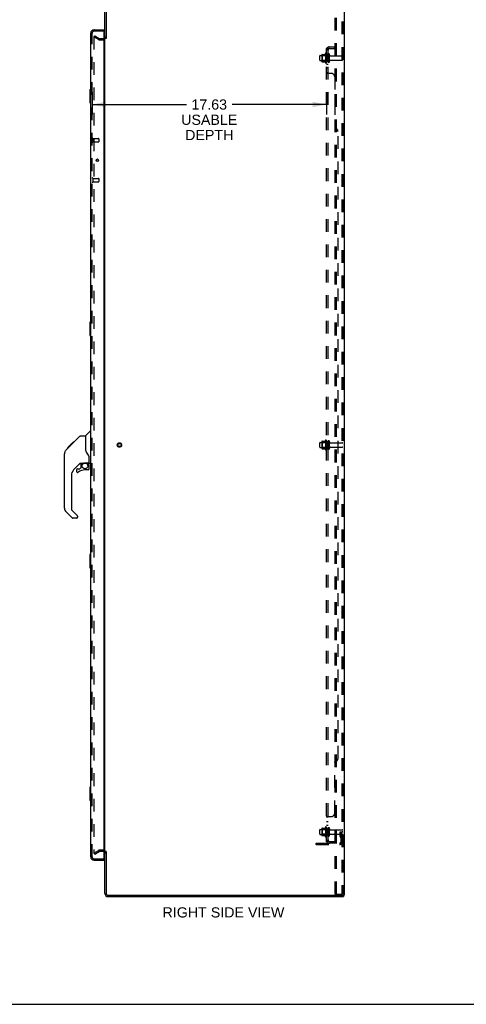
# Model space of a CAD drawing. Header units: inches. Extents: x 0 to 174, y 0 to 112.
# Tile 11 of 14: x 94 to 127, y 0 to 74. Entities that reach past the tile are written whole.
import ezdxf

# ---------------------------------------------------------------- set-up
doc = ezdxf.new("R2010")
doc.units = ezdxf.units.IN
doc.header["$LTSCALE"] = 9.560375
doc.header["$MEASUREMENT"] = 0
doc.linetypes.add('HIDDEN', pattern=[0.2, 0.1, -0.1])
doc.layers.get('0').update_dxf_attribs({"linetype": 'CONTINUOUS'})
for name, color, linetype in [('DEFAULT_2', 8, 'HIDDEN'), ('DIMENSIONS', 7, 'CONTINUOUS'), ('DOOR_ASSEMBLY', 7, 'CONTINUOUS'), ('SUBPANEL', 7, 'CONTINUOUS')]:
    doc.layers.add(name, color=color, linetype=linetype)
doc.styles.get("Standard").update_dxf_attribs({"font": 'arial.ttf'})
doc.dimstyles.new('DIMSTYLE_1', dxfattribs={"dimtxt": 0.766875, "dimasz": 1.0225, "dimexe": 0.09, "dimexo": 0.07, "dimgap": 0.0375, "dimtad": 0, "dimtih": 1, "dimtoh": 1, "dimzin": 4, "dimdsep": 46, "dimtxsty": 'Standard', "dimblk": '_FILLED', "dimblk1": '_FILLED', "dimblk2": '_FILLED', "dimcen": 0.09, "dimadec": 3, "dimazin": 1, "dimtfac": 1, "dimtdec": 3, "dimtofl": 0, "dimtmove": 0, "dimatfit": 3, "dimldrblk": '_FILLED', "dimfxl": 0, "dimtolj": 1, "dimtzin": 4, "dimarcsym": 0})

# ---------------------------------------------------------------- blocks, each defined once
blk = doc.blocks.new('_FILLED')
at = {"color": 0, "linetype": 'ByBlock'}
blk.add_solid([(0, 0), (-1, 0.2), (-1, -0.2)], dxfattribs=at)
blk = doc.blocks.new('*D2')
at = {"layer": 'DIMENSIONS', "color": 2, "linetype": 'Continuous'}
for p, q in [((99.255, 68.656), (99.255, 66.975)), ((116.88, 68.656), (116.88, 66.975)), ((99.255, 67.735), (106.344, 67.735)), ((116.88, 67.735), (109.79, 67.735))]:
    blk.add_line(p, q, dxfattribs=at)
at = {"layer": 'DIMENSIONS', "color": 2, "linetype": 'Continuous', "xscale": 1.0225, "yscale": 1.0225, "zscale": 1.0225, "rotation": 180}
blk.add_blockref('_FILLED', (99.255, 67.735), dxfattribs=at)
at = {"layer": 'DIMENSIONS', "color": 2, "linetype": 'Continuous', "xscale": 1.0225, "yscale": 1.0225, "zscale": 1.0225}
blk.add_blockref('_FILLED', (116.88, 67.735), dxfattribs=at)
at = {"layer": 'DIMENSIONS', "color": 2, "linetype": 'Continuous', "insert": (108.067, 68.119), "char_height": 0.7669, "width": 4.21924, "attachment_point": 2, "line_spacing_factor": 0.9}
blk.add_mtext('17.63\\PUSABLE\\PDEPTH', dxfattribs=at)

msp = doc.modelspace()

# ---------------------------------------------------------------- linework, layer by layer
at = {"color": 3, "linetype": 'Continuous'}
for p, q in [((100.209, 72.708), (100.209, 75.858)), ((100.313, 75.858), (100.313, 72.697)), ((118.209, 76), (118.209, 8.208)), ((100.209, 11.552), (100.209, 72.656)), ((100.209, 8.351), (100.209, 11.5)), ((100.313, 11.512), (100.313, 8.351)), ((100.455, 8.208), (118.119, 8.208)), ((118.209, 8.208), (118.152, 8.208)), ((100.455, 8.104), (118.157, 8.104))]:
    msp.add_line(p, q, dxfattribs=at)
at = {"color": 7, "linetype": 'Continuous'}
for p, q in [((100.313, 72.708), (100.209, 72.708)), ((100.313, 11.5), (100.209, 11.5)), ((118.119, 8.208), (118.152, 8.208)), ((118.157, 8.208), (118.157, 8.104)), ((0, 0), (173.825, 0))]:
    msp.add_line(p, q, dxfattribs=at)
at = {"color": 3, "linetype": 'Continuous'}
for centre, radius, start, end in [((100.066, 72.851), 0.142, 296.46806, 360), ((100.066, 11.358), 0.142, 0, 63.53194), ((100.455, 8.351), 0.246, 180, 270), ((100.455, 8.351), 0.142, 180, 270)]:
    msp.add_arc(centre, radius, start, end, dxfattribs=at)
at = {"layer": 'DEFAULT_2', "color": 8, "linetype": 'HIDDEN'}
for p, q in [((117.529, 8.292), (117.529, 75.917)), ((117.633, 8.292), (117.633, 75.917)), ((118.031, 75.887), (118.031, 8.322)), ((118.105, 75.887), (118.105, 8.322)), ((99.448, 72.909), (99.396, 72.819)), ((99.396, 72.839), (99.396, 11.37)), ((99.736, 72.623), (99.396, 72.819)), ((99.448, 72.909), (99.788, 72.713)), ((99.804, 72.708), (100.066, 72.708)), ((99.804, 72.604), (100.066, 72.604)), ((116.38, 71.072), (116.38, 71.387)), ((116.41, 71.417), (117.005, 71.417)), ((116.544, 71.485), (116.544, 70.974)), ((116.564, 71.413), (116.544, 71.433)), ((116.554, 71.507), (116.782, 71.507)), ((116.564, 71.413), (116.564, 71.046)), ((116.86, 71.413), (116.564, 71.413)), ((116.81, 71.585), (116.81, 70.873)), ((116.86, 71.413), (116.88, 71.433)), ((116.86, 71.413), (116.86, 71.046)), ((116.88, 71.563), (116.88, 70.895)), ((117.005, 70.972), (117.005, 71.487)), ((117.115, 70.972), (117.115, 71.487)), ((117.177, 71.394), (118.075, 71.394)), ((116.41, 71.042), (117.005, 71.042)), ((116.564, 71.046), (116.544, 71.026)), ((116.554, 70.952), (116.782, 70.952)), ((116.86, 71.046), (116.564, 71.046)), ((116.86, 71.046), (116.88, 71.026)), ((117.177, 71.064), (118.075, 71.064)), ((116.38, 41.947), (116.38, 42.262)), ((116.41, 42.292), (117.005, 42.292)), ((116.544, 42.36), (116.544, 41.849)), ((116.564, 42.288), (116.544, 42.308)), ((116.554, 42.382), (116.782, 42.382)), ((116.86, 42.288), (116.564, 42.288)), ((116.564, 42.288), (116.564, 41.921)), ((116.81, 42.46), (116.81, 41.748)), ((116.86, 42.288), (116.88, 42.308)), ((116.86, 42.288), (116.86, 41.921)), ((116.88, 42.438), (116.88, 41.77)), ((117.005, 41.847), (117.005, 42.362)), ((117.115, 41.847), (117.115, 42.362)), ((117.177, 42.269), (118.075, 42.269)), ((116.41, 41.917), (117.005, 41.917)), ((116.564, 41.921), (116.544, 41.901)), ((116.554, 41.827), (116.782, 41.827)), ((116.86, 41.921), (116.564, 41.921)), ((116.86, 41.921), (116.88, 41.901)), ((117.177, 41.939), (118.075, 41.939)), ((116.38, 12.822), (116.38, 13.137)), ((116.41, 13.167), (117.005, 13.167)), ((116.41, 12.792), (117.005, 12.792)), ((116.544, 13.235), (116.544, 12.724)), ((116.564, 13.163), (116.544, 13.183)), ((116.564, 12.796), (116.544, 12.776)), ((116.554, 13.257), (116.782, 13.257)), ((116.554, 12.702), (116.782, 12.702)), ((116.86, 13.163), (116.564, 13.163)), ((116.564, 13.163), (116.564, 12.796)), ((116.86, 12.796), (116.564, 12.796)), ((116.81, 13.335), (116.81, 12.623)), ((116.86, 13.163), (116.88, 13.183)), ((116.86, 13.163), (116.86, 12.796)), ((116.86, 12.796), (116.88, 12.776)), ((116.88, 13.313), (116.88, 12.645)), ((117.005, 12.722), (117.005, 13.237)), ((117.115, 12.722), (117.115, 13.237)), ((117.177, 13.144), (118.075, 13.144)), ((117.177, 12.814), (118.075, 12.814)), ((117.911, 12.979), (118.001, 12.979)), ((117.911, 12.639), (117.911, 12.979)), ((118.015, 12.804), (117.911, 12.804)), ((118.001, 12.979), (118.105, 12.979)), ((118.001, 12.278), (118.001, 12.979)), ((118.015, 12.639), (118.015, 12.979)), ((118.016, 12.633), (118.065, 12.565)), ((118.105, 12.979), (118.065, 12.979)), ((116.105, 12.136), (117.858, 12.136)), ((116.105, 12.032), (116.105, 12.136)), ((116.105, 12.032), (117.858, 12.032)), ((116.352, 12.032), (116.352, 12.136)), ((116.608, 12.032), (116.608, 12.136)), ((117.932, 12.572), (117.981, 12.504)), ((99.396, 11.39), (99.736, 11.586)), ((99.448, 11.3), (99.396, 11.39)), ((99.448, 11.3), (99.788, 11.496)), ((100.066, 11.604), (99.804, 11.604)), ((100.066, 11.5), (99.804, 11.5)), ((117.529, 8.292), (118.01, 8.292)), ((118.01, 8.292), (118.083, 8.292))]:
    msp.add_line(p, q, dxfattribs=at)
for points in [[(99.413, 72.859), (99.412, 72.859), (99.41, 72.858), (99.408, 72.858), (99.406, 72.857), (99.404, 72.856), (99.403, 72.854), (99.401, 72.853), (99.4, 72.851), (99.399, 72.849), (99.398, 72.847), (99.397, 72.845), (99.396, 72.843), (99.396, 72.841), (99.396, 72.839)], [(99.421, 72.857), (99.419, 72.858), (99.417, 72.858), (99.416, 72.859), (99.414, 72.859), (99.413, 72.859)], [(99.396, 11.37), (99.396, 11.368), (99.396, 11.365), (99.397, 11.363)], [(99.413, 11.35), (99.412, 11.35), (99.41, 11.35), (99.408, 11.351), (99.406, 11.352), (99.404, 11.353), (99.403, 11.354), (99.401, 11.356), (99.4, 11.357), (99.399, 11.359), (99.398, 11.361), (99.397, 11.363)], [(99.421, 11.352), (99.419, 11.351), (99.417, 11.35), (99.416, 11.35), (99.414, 11.35), (99.413, 11.35)], [(118.031, 8.322), (118.03, 8.314), (118.028, 8.307), (118.025, 8.301), (118.02, 8.296), (118.015, 8.293), (118.01, 8.292)], [(118.105, 8.322), (118.104, 8.314), (118.102, 8.307), (118.098, 8.301), (118.094, 8.296), (118.089, 8.293), (118.083, 8.292)]]:
    msp.add_lwpolyline(points, dxfattribs=at)
for radius in [0.164, 0.124]:
    msp.add_circle((101.313, 42.104), radius, dxfattribs=at)
for centre, radius, start, end in [((99.804, 72.741), 0.033, 240, 270), ((100.066, 72.851), 0.246, 270, 360), ((100.066, 72.851), 0.142, 270, 296.46806), ((99.804, 72.741), 0.137, 240, 270), ((116.41, 71.387), 0.03, 90, 180.00001), ((116.554, 71.497), 0.01, 90, 174.80617), ((116.685, 71.485), 0.141, 174.79195, 180), ((116.763, 71.517), 0.01, 270, 336.03207), ((117.41, 71.229), 0.698, 149.33687, 156.03207), ((116.841, 71.563), 0.0384, 0, 145.55034), ((117.06, 71.487), 0.055, 360, 180), ((117.177, 71.457), 0.0625, 180, 270), ((118.075, 71.364), 0.03, 360, 90), ((116.41, 71.072), 0.03, 179.99999, 270), ((116.685, 70.974), 0.141, 180, 185.20805), ((116.554, 70.962), 0.01, 185.19383, 270), ((116.763, 70.942), 0.01, 23.96793, 90), ((117.41, 71.229), 0.698, 203.96793, 210.66313), ((116.841, 70.895), 0.0384, 214.44966, 360), ((117.06, 70.972), 0.055, 180, 0), ((117.177, 71.002), 0.0625, 90, 180), ((118.075, 71.094), 0.03, 270, 0), ((116.41, 42.262), 0.03, 90, 180.00001), ((116.554, 42.372), 0.01, 90, 174.80617), ((116.685, 42.36), 0.141, 174.79195, 180), ((116.763, 42.392), 0.01, 270, 336.03207), ((117.41, 42.104), 0.698, 149.33687, 156.03207), ((116.841, 42.438), 0.0384, 0, 145.55034), ((117.06, 42.362), 0.055, 360, 180), ((117.177, 42.332), 0.0625, 180, 270), ((118.075, 42.239), 0.03, 360, 90), ((116.41, 41.947), 0.03, 179.99999, 270), ((116.685, 41.849), 0.141, 180, 185.20805), ((116.554, 41.837), 0.01, 185.19383, 270), ((116.763, 41.817), 0.01, 23.96793, 90), ((117.41, 42.104), 0.698, 203.96793, 210.66313), ((116.841, 41.77), 0.0384, 214.44966, 360), ((117.06, 41.847), 0.055, 180, 0), ((117.177, 41.877), 0.0625, 90, 180), ((118.075, 41.969), 0.03, 270, 0), ((116.841, 13.313), 0.0384, 0, 145.55034), ((116.41, 13.137), 0.03, 90, 180.00001), ((116.41, 12.822), 0.03, 179.99999, 270), ((116.554, 13.247), 0.01, 90, 174.80617), ((116.685, 13.235), 0.141, 174.79195, 180), ((116.685, 12.724), 0.141, 180, 185.20805), ((116.554, 12.712), 0.01, 185.19383, 270), ((116.763, 13.267), 0.01, 270, 336.03207), ((116.763, 12.692), 0.01, 23.96793, 90), ((117.41, 12.979), 0.698, 149.33687, 156.03207), ((117.41, 12.979), 0.698, 203.96793, 210.66313), ((116.841, 12.645), 0.0384, 214.44966, 360), ((117.06, 13.237), 0.055, 360, 180), ((117.06, 12.722), 0.055, 180, 0), ((117.177, 13.207), 0.0625, 180, 270), ((117.177, 12.752), 0.0625, 90, 180), ((118.025, 12.639), 0.114, 180, 215.75389), ((118.025, 12.639), 0.01, 180, 215.75389), ((118.075, 13.114), 0.03, 360, 90), ((118.075, 12.844), 0.03, 270, 0), ((117.858, 12.278), 0.246, 270, 360), ((117.858, 12.278), 0.142, 270, 360), ((117.897, 12.443), 0.104, 0, 35.75389), ((117.897, 12.443), 0.208, 0, 35.75389), ((99.804, 11.467), 0.137, 90, 120), ((99.804, 11.467), 0.033, 90, 120), ((100.066, 11.358), 0.246, 0, 90), ((100.066, 11.358), 0.142, 63.53194, 90)]:
    msp.add_arc(centre, radius, start, end, dxfattribs=at)
at = {"layer": 'DOOR_ASSEMBLY', "color": 3, "linetype": 'Continuous'}
for p, q in [((99.151, 11.101), (99.151, 73.108)), ((99.397, 73.354), (100.13, 73.354)), ((100.13, 73.23), (100.13, 10.978)), ((99.397, 10.854), (100.13, 10.854))]:
    msp.add_line(p, q, dxfattribs=at)
at = {"layer": 'DOOR_ASSEMBLY', "color": 8, "linetype": 'HIDDEN'}
for p, q in [((99.255, 11.101), (99.255, 73.108)), ((100.11, 73.25), (99.397, 73.25)), ((99.298, 65.183), (99.298, 64.899)), ((99.298, 65.165), (99.745, 65.165)), ((99.298, 64.917), (99.745, 64.917)), ((99.755, 65.155), (99.755, 64.927)), ((99.298, 62.183), (99.298, 61.899)), ((99.298, 62.165), (99.745, 62.165)), ((99.298, 61.917), (99.745, 61.917)), ((99.755, 62.155), (99.755, 61.927)), ((99.397, 10.958), (100.11, 10.958))]:
    msp.add_line(p, q, dxfattribs=at)
at = {"layer": 'DOOR_ASSEMBLY', "color": 7, "linetype": 'Continuous'}
for p, q in [((100.13, 73.25), (100.11, 73.25)), ((100.13, 73.25), (100.13, 73.354)), ((99.091, 68.839), (99.091, 67.869)), ((99.151, 68.854), (99.106, 68.854)), ((99.137, 68.754), (99.137, 67.954)), ((99.106, 67.854), (99.151, 67.854)), ((99.575, 63.596), (99.575, 63.486)), ((99.091, 51.339), (99.091, 50.369)), ((99.151, 51.354), (99.106, 51.354)), ((99.137, 51.254), (99.137, 50.454)), ((99.106, 50.354), (99.151, 50.354)), ((98.763, 42.799), (99.06, 43.097)), ((99.151, 43.108), (99.088, 43.108)), ((97.403, 41.9), (97.817, 42.314)), ((97.724, 42.154), (98.34, 42.77)), ((97.817, 42.314), (97.819, 42.316)), ((97.884, 42.314), (97.817, 42.314)), ((97.817, 42.314), (97.884, 42.314)), ((97.819, 42.316), (97.886, 42.316)), ((98.396, 42.793), (98.757, 42.793)), ((98.757, 42.793), (98.757, 41.689)), ((97.297, 41.727), (97.277, 41.705)), ((97.297, 41.727), (97.575, 42.005)), ((97.403, 41.9), (97.47, 41.9)), ((97.406, 41.903), (97.473, 41.903)), ((97.407, 41.904), (97.474, 41.904)), ((97.555, 41.985), (97.488, 41.985)), ((97.575, 42.005), (97.708, 42.138)), ((97.575, 42.072), (97.642, 42.072)), ((97.596, 42.026), (97.575, 42.005)), ((97.724, 42.154), (97.657, 42.154)), ((97.68, 42.11), (97.724, 42.154)), ((97.733, 42.23), (97.8, 42.23)), ((98.776, 41.698), (98.757, 41.751)), ((97.182, 37.346), (97.182, 41.449)), ((98.718, 40.768), (99.013, 40.768)), ((98.895, 40.768), (98.975, 40.688)), ((99.032, 40.766), (99.032, 41.173)), ((98.368, 40.731), (97.867, 40.23)), ((98.088, 40.232), (98.088, 40.113)), ((98.166, 40.311), (98.319, 40.311)), ((98.327, 40.315), (98.399, 40.386)), ((98.403, 40.722), (98.403, 40.395)), ((98.445, 40.726), (98.533, 40.726)), ((98.533, 40.726), (98.534, 40.726)), ((98.954, 40.232), (98.718, 40.232)), ((98.967, 40.681), (98.961, 40.674)), ((99.013, 40.549), (99.032, 40.549)), ((99.032, 40.311), (99.032, 40.549)), ((99.072, 40.726), (99.151, 40.726)), ((97.694, 39.812), (97.694, 37.261)), ((97.75, 36.616), (97.297, 37.068)), ((97.717, 37.205), (98.152, 36.769)), ((98.088, 36.593), (97.805, 36.593)), ((98.166, 36.736), (98.166, 36.671)), ((99.091, 33.839), (99.091, 32.869)), ((99.151, 33.854), (99.106, 33.854)), ((99.137, 33.754), (99.137, 32.954)), ((99.106, 32.854), (99.151, 32.854)), ((99.091, 16.339), (99.091, 15.369)), ((99.151, 16.354), (99.106, 16.354)), ((99.137, 16.254), (99.137, 15.454)), ((99.106, 15.354), (99.151, 15.354)), ((100.11, 10.958), (100.13, 10.958)), ((100.13, 10.958), (100.13, 10.854))]:
    msp.add_line(p, q, dxfattribs=at)
for points in [[(99.136, 68.79), (99.136, 68.785), (99.136, 68.779), (99.137, 68.773), (99.137, 68.767), (99.137, 68.761), (99.137, 68.754)], [(99.137, 67.954), (99.137, 67.948), (99.137, 67.942), (99.137, 67.936), (99.136, 67.93), (99.136, 67.924), (99.136, 67.918)], [(99.136, 51.29), (99.136, 51.285), (99.136, 51.279), (99.137, 51.273), (99.137, 51.267), (99.137, 51.261), (99.137, 51.254)], [(99.137, 50.454), (99.137, 50.448), (99.137, 50.442), (99.137, 50.436), (99.136, 50.43), (99.136, 50.424), (99.136, 50.418)], [(98.34, 42.77), (98.348, 42.777), (98.356, 42.783), (98.366, 42.787), (98.375, 42.791), (98.385, 42.793), (98.396, 42.793)], [(97.296, 41.726), (97.277, 41.705), (97.252, 41.673), (97.23, 41.637), (97.212, 41.6), (97.198, 41.561), (97.189, 41.521), (97.183, 41.48), (97.182, 41.449)], [(97.68, 42.11), (97.658, 42.088), (97.637, 42.067), (97.596, 42.026)], [(98.979, 41.343), (98.929, 41.417), (98.88, 41.494), (98.839, 41.565), (98.805, 41.632), (98.776, 41.698)], [(98.534, 40.726), (98.542, 40.727), (98.55, 40.729), (98.56, 40.732), (98.572, 40.736), (98.585, 40.741), (98.6, 40.746), (98.616, 40.752), (98.634, 40.757), (98.652, 40.761), (98.671, 40.764), (98.69, 40.767), (98.709, 40.768), (98.718, 40.768)], [(99.032, 41.173), (99.032, 41.196), (99.027, 41.23), (99.018, 41.264), (99.006, 41.297), (98.991, 41.325), (98.979, 41.343)], [(99.012, 40.549), (99.012, 40.563), (99.01, 40.576), (99.008, 40.59), (99.004, 40.603), (98.999, 40.617), (98.993, 40.629), (98.986, 40.641), (98.979, 40.653), (98.97, 40.664), (98.961, 40.674)], [(98.975, 40.688), (98.975, 40.688), (98.974, 40.687), (98.973, 40.687), (98.972, 40.685), (98.971, 40.684), (98.967, 40.681)], [(99.136, 33.79), (99.136, 33.785), (99.136, 33.779), (99.137, 33.773), (99.137, 33.767), (99.137, 33.761), (99.137, 33.754)], [(99.137, 32.954), (99.137, 32.948), (99.137, 32.942), (99.137, 32.936), (99.136, 32.93), (99.136, 32.924), (99.136, 32.918)], [(99.136, 16.29), (99.136, 16.285), (99.136, 16.279), (99.137, 16.273), (99.137, 16.267), (99.137, 16.261), (99.137, 16.254)], [(99.137, 15.454), (99.137, 15.448), (99.137, 15.442), (99.137, 15.436), (99.136, 15.43), (99.136, 15.424), (99.136, 15.418)]]:
    msp.add_lwpolyline(points, dxfattribs=at)
at = {"layer": 'DOOR_ASSEMBLY', "color": 3, "linetype": 'Continuous'}
msp.add_circle((99.651, 63.541), 0.0938, dxfattribs=at)
at = {"layer": 'DOOR_ASSEMBLY', "color": 7, "linetype": 'Continuous'}
msp.add_circle((98.718, 40.528), 0.217, dxfattribs=at)
at = {"layer": 'DOOR_ASSEMBLY', "color": 3, "linetype": 'Continuous'}
for centre, radius, start, end in [((99.397, 73.108), 0.246, 90, 180), ((100.11, 73.23), 0.02, 0, 90), ((99.397, 11.101), 0.246, 180, 270), ((100.11, 10.978), 0.02, 270, 360)]:
    msp.add_arc(centre, radius, start, end, dxfattribs=at)
at = {"layer": 'DOOR_ASSEMBLY', "color": 8, "linetype": 'HIDDEN'}
for centre, radius, start, end in [((99.397, 73.108), 0.142, 90, 180), ((99.276, 65.183), 0.0215, 0, 180), ((99.276, 64.899), 0.0215, 180, 360), ((99.745, 65.155), 0.01, 0, 90), ((99.745, 64.927), 0.01, 270, 360), ((99.276, 62.183), 0.0215, 0, 180), ((99.276, 61.899), 0.0215, 180, 360), ((99.745, 62.155), 0.01, 0, 90), ((99.745, 61.927), 0.01, 270, 360), ((99.397, 11.101), 0.142, 180, 270)]:
    msp.add_arc(centre, radius, start, end, dxfattribs=at)
at = {"layer": 'DOOR_ASSEMBLY', "color": 7, "linetype": 'Continuous'}
for centre, radius, start, end in [((99.315, 72.964), 0.26, 87.37967, 90), ((99.106, 68.839), 0.015, 90, 180), ((99.136, 68.839), 0.015, 0, 90), ((99.106, 67.869), 0.015, 180, 270), ((99.136, 67.869), 0.015, 270, 360), ((99.106, 51.339), 0.015, 90, 180), ((99.136, 51.339), 0.015, 0, 90), ((99.106, 50.369), 0.015, 180, 270), ((99.136, 50.369), 0.015, 270, 360), ((99.088, 43.069), 0.0394, 90, 135), ((98.777, 42.785), 0.0197, 135, 172.5), ((97.615, 41.433), 0.433, 137.27268, 137.76144), ((99.013, 40.787), 0.0197, 270, 360), ((99.072, 40.766), 0.0394, 180, 270), ((98.284, 39.812), 0.591, 135, 180), ((98.166, 40.232), 0.0787, 90, 180), ((98.166, 40.113), 0.0787, 180, 309.5212), ((98.718, 39.445), 0.787, 90, 129.5212), ((98.445, 40.53), 0.197, 90, 135), ((98.319, 40.323), 0.0118, 270, 315), ((98.391, 40.395), 0.0118, 315, 360), ((98.954, 40.311), 0.0787, 270, 360), ((98.836, 40.549), 0.197, 0, 45), ((97.576, 37.346), 0.394, 180, 225), ((97.773, 37.261), 0.0787, 180, 225), ((97.805, 36.671), 0.0787, 225, 270), ((98.088, 36.671), 0.0787, 270, 360), ((98.119, 36.736), 0.0472, 0, 45), ((99.106, 33.839), 0.015, 90, 180), ((99.136, 33.839), 0.015, 0, 90), ((99.106, 32.869), 0.015, 180, 270), ((99.136, 32.869), 0.015, 270, 360), ((99.106, 16.339), 0.015, 90, 180), ((99.136, 16.339), 0.015, 0, 90), ((99.106, 15.369), 0.015, 180, 270), ((99.136, 15.369), 0.015, 270, 360), ((99.315, 11.244), 0.26, 270, 272.60473)]:
    msp.add_arc(centre, radius, start, end, dxfattribs=at)
at = {"layer": 'SUBPANEL', "color": 8, "linetype": 'HIDDEN'}
for p, q in [((116.88, 12.261), (116.88, 71.948)), ((117.005, 71.948), (116.88, 71.948)), ((116.934, 71.987), (117.03, 71.907)), ((116.958, 71.946), (116.96, 71.945)), ((116.96, 71.945), (116.961, 71.945)), ((116.961, 71.945), (116.963, 71.944)), ((116.963, 71.944), (116.964, 71.944)), ((116.964, 71.944), (116.966, 71.944)), ((116.966, 71.944), (116.967, 71.943)), ((116.967, 71.943), (116.969, 71.943)), ((116.969, 71.943), (116.97, 71.942)), ((116.97, 71.942), (116.972, 71.942)), ((116.972, 71.942), (116.973, 71.941)), ((117.005, 71.928), (117.004, 71.928)), ((117.005, 12.261), (117.005, 71.948)), ((117.117, 72.073), (117.505, 72.073)), ((117.117, 71.948), (117.505, 71.948)), ((117.505, 71.948), (117.505, 72.073)), ((117.005, 71.479), (116.88, 71.479)), ((117.005, 70.979), (116.88, 70.979)), ((117.005, 70.751), (116.88, 70.751)), ((117.005, 70.47), (116.88, 70.47)), ((117.005, 70.108), (116.88, 70.108)), ((116.885, 70.099), (116.883, 70.1)), ((116.913, 70.084), (116.906, 70.087)), ((117.255, 70.073), (116.934, 70.073)), ((117.03, 70.08), (117.03, 70.081)), ((117.505, 69.823), (117.505, 65.948)), ((117.755, 18.511), (117.755, 65.698)), ((117.005, 42.354), (116.88, 42.354)), ((117.005, 41.854), (116.88, 41.854)), ((117.505, 14.386), (117.505, 18.261)), ((117.005, 14.1), (116.88, 14.1)), ((116.934, 14.136), (117.255, 14.136)), ((117.005, 14.103), (117.005, 14.102)), ((117.03, 14.136), (117.03, 14.134)), ((117.005, 13.739), (116.88, 13.739)), ((117.005, 13.458), (116.88, 13.458)), ((117.005, 13.229), (116.88, 13.229)), ((117.005, 12.729), (116.88, 12.729)), ((117.005, 12.261), (116.88, 12.261)), ((116.934, 12.222), (117.03, 12.301)), ((117.117, 12.261), (117.505, 12.261)), ((117.505, 12.136), (117.117, 12.136)), ((117.505, 12.261), (117.505, 12.136))]:
    msp.add_line(p, q, dxfattribs=at)
for points in [[(116.902, 71.968), (116.899, 71.967), (116.896, 71.965), (116.893, 71.964), (116.89, 71.962), (116.887, 71.96), (116.885, 71.958), (116.883, 71.957), (116.882, 71.955), (116.881, 71.953), (116.88, 71.951), (116.88, 71.95), (116.88, 71.948)], [(116.934, 71.987), (116.932, 71.984), (116.929, 71.982), (116.926, 71.98), (116.923, 71.978), (116.92, 71.977), (116.917, 71.975), (116.913, 71.973), (116.909, 71.971), (116.902, 71.968)], [(116.948, 71.948), (116.947, 71.948), (116.947, 71.948), (116.946, 71.948), (116.946, 71.948), (116.945, 71.948), (116.945, 71.948), (116.945, 71.948), (116.945, 71.948)], [(116.945, 71.948), (116.945, 71.948), (116.945, 71.948), (116.945, 71.948), (116.945, 71.948), (116.945, 71.948), (116.946, 71.948), (116.946, 71.948), (116.947, 71.948), (116.947, 71.948), (116.948, 71.948), (116.948, 71.948), (116.949, 71.948), (116.949, 71.948), (116.95, 71.947), (116.951, 71.947), (116.951, 71.947), (116.952, 71.947), (116.952, 71.947), (116.953, 71.947), (116.954, 71.947), (116.954, 71.947), (116.955, 71.946), (116.956, 71.946), (116.956, 71.946), (116.957, 71.946), (116.958, 71.946), (116.958, 71.946)], [(116.973, 71.941), (116.975, 71.941), (116.976, 71.94), (116.977, 71.94), (116.978, 71.94), (116.979, 71.939), (116.979, 71.939), (116.98, 71.939), (116.981, 71.938), (116.982, 71.938), (116.983, 71.938), (116.984, 71.937), (116.985, 71.937), (116.986, 71.936), (116.987, 71.936), (116.988, 71.936), (116.989, 71.935), (116.99, 71.935), (116.991, 71.934), (116.992, 71.934), (116.992, 71.934), (116.993, 71.933), (116.994, 71.933), (116.995, 71.933), (116.996, 71.932), (116.996, 71.932), (116.997, 71.931), (116.998, 71.931), (116.999, 71.931), (116.999, 71.93), (117, 71.93), (117.001, 71.93), (117.001, 71.929), (117.002, 71.929), (117.003, 71.928), (117.003, 71.928), (117.004, 71.928), (117.005, 71.927), (117.005, 71.927), (117.006, 71.927), (117.006, 71.926), (117.007, 71.926), (117.007, 71.926), (117.008, 71.926), (117.008, 71.925), (117.008, 71.925), (117.009, 71.925)], [(117.019, 71.924), (117.017, 71.927), (117.015, 71.929), (117.013, 71.931), (117.011, 71.933), (117.01, 71.936), (117.008, 71.938), (117.007, 71.94), (117.006, 71.943), (117.005, 71.945), (117.005, 71.946), (117.005, 71.948)], [(117.009, 71.925), (117.009, 71.925), (117.009, 71.925), (117.009, 71.925), (117.008, 71.925), (117.008, 71.925), (117.008, 71.926), (117.008, 71.926), (117.007, 71.926), (117.007, 71.926), (117.006, 71.927), (117.006, 71.927), (117.006, 71.927), (117.005, 71.928)], [(117.03, 71.907), (117.03, 71.908), (117.031, 71.909), (117.031, 71.909), (117.03, 71.91), (117.03, 71.911), (117.029, 71.913), (117.028, 71.914), (117.027, 71.915), (117.026, 71.917), (117.024, 71.919), (117.023, 71.921), (117.019, 71.924)], [(116.881, 70.104), (116.88, 70.106), (116.88, 70.107), (116.88, 70.108)], [(116.893, 70.093), (116.89, 70.095), (116.887, 70.097), (116.885, 70.099), (116.883, 70.1), (116.882, 70.102), (116.881, 70.104), (116.88, 70.106), (116.88, 70.107), (116.88, 70.108)], [(116.899, 70.09), (116.896, 70.092), (116.893, 70.093), (116.89, 70.095)], [(116.906, 70.087), (116.902, 70.089), (116.899, 70.09)], [(116.923, 70.079), (116.92, 70.081), (116.917, 70.082), (116.913, 70.084)], [(116.934, 70.073), (116.932, 70.075), (116.929, 70.076), (116.926, 70.078), (116.923, 70.079)], [(116.934, 70.073), (116.932, 70.075), (116.929, 70.076), (116.926, 70.078)], [(117.011, 70.098), (117.01, 70.1), (117.008, 70.101), (117.007, 70.103), (117.006, 70.104), (117.005, 70.106), (117.005, 70.107), (117.005, 70.108)], [(117.015, 70.095), (117.013, 70.097), (117.011, 70.098), (117.01, 70.1), (117.008, 70.101), (117.007, 70.103), (117.006, 70.104), (117.005, 70.106), (117.005, 70.107), (117.005, 70.108)], [(117.028, 70.084), (117.027, 70.086), (117.026, 70.087), (117.024, 70.089), (117.023, 70.09), (117.021, 70.091), (117.019, 70.093), (117.015, 70.095)], [(117.03, 70.073), (117.03, 70.075), (117.031, 70.077), (117.031, 70.078), (117.03, 70.08), (117.03, 70.081), (117.029, 70.083), (117.028, 70.084), (117.027, 70.086), (117.026, 70.087), (117.024, 70.089), (117.023, 70.09), (117.021, 70.091)], [(117.03, 70.075), (117.031, 70.077), (117.031, 70.078)], [(116.899, 14.119), (116.896, 14.117), (116.893, 14.115), (116.89, 14.114), (116.887, 14.112), (116.885, 14.11), (116.883, 14.108), (116.882, 14.106), (116.881, 14.105), (116.88, 14.103), (116.88, 14.102), (116.88, 14.1)], [(116.88, 14.103), (116.88, 14.102), (116.88, 14.1)], [(116.883, 14.108), (116.882, 14.106), (116.881, 14.105)], [(116.893, 14.115), (116.89, 14.114), (116.887, 14.112), (116.885, 14.11)], [(116.906, 14.122), (116.902, 14.12), (116.899, 14.119)], [(116.934, 14.136), (116.932, 14.134), (116.929, 14.132), (116.926, 14.131), (116.923, 14.129), (116.92, 14.128), (116.917, 14.126), (116.913, 14.125), (116.906, 14.122)], [(116.934, 14.136), (116.932, 14.134), (116.929, 14.132), (116.926, 14.131), (116.923, 14.129)], [(117.019, 14.116), (117.015, 14.113), (117.013, 14.112), (117.011, 14.11), (117.01, 14.109), (117.008, 14.107), (117.007, 14.106), (117.006, 14.105), (117.005, 14.103), (117.005, 14.102), (117.005, 14.1)], [(117.013, 14.112), (117.011, 14.11), (117.01, 14.109), (117.008, 14.107), (117.007, 14.106)], [(117.03, 14.136), (117.03, 14.134), (117.031, 14.132), (117.031, 14.13), (117.03, 14.129), (117.03, 14.127), (117.029, 14.126), (117.028, 14.124), (117.027, 14.123), (117.026, 14.121), (117.024, 14.12), (117.023, 14.118), (117.021, 14.117), (117.019, 14.116)], [(117.024, 14.12), (117.023, 14.118), (117.021, 14.117)], [(117.031, 14.13), (117.03, 14.129), (117.03, 14.127), (117.029, 14.126), (117.028, 14.124), (117.027, 14.123), (117.026, 14.121)], [(116.909, 12.237), (116.902, 12.24), (116.899, 12.242), (116.896, 12.243), (116.893, 12.245), (116.89, 12.247), (116.887, 12.248), (116.885, 12.25), (116.883, 12.252), (116.882, 12.254), (116.881, 12.256), (116.88, 12.258), (116.88, 12.259), (116.88, 12.261)], [(116.934, 12.222), (116.932, 12.224), (116.929, 12.226), (116.926, 12.228), (116.923, 12.23), (116.92, 12.232), (116.917, 12.234), (116.913, 12.236), (116.909, 12.237)], [(117.009, 12.284), (117.009, 12.284), (117.008, 12.283), (117.008, 12.283), (117.008, 12.283), (117.008, 12.283), (117.007, 12.283), (117.007, 12.282), (117.006, 12.282), (117.006, 12.282), (117.005, 12.281), (117.005, 12.281), (117.004, 12.281), (117.003, 12.28), (117.003, 12.28), (117.002, 12.28), (117.002, 12.279), (117.001, 12.279), (117, 12.279), (117, 12.278), (116.999, 12.278), (116.998, 12.278), (116.998, 12.277), (116.997, 12.277), (116.996, 12.277), (116.996, 12.276), (116.995, 12.276), (116.994, 12.276), (116.993, 12.275), (116.993, 12.275), (116.992, 12.275), (116.991, 12.274), (116.99, 12.274), (116.989, 12.274), (116.989, 12.273), (116.988, 12.273), (116.987, 12.273), (116.986, 12.272), (116.985, 12.272), (116.984, 12.272), (116.983, 12.271), (116.983, 12.271), (116.982, 12.27), (116.981, 12.27), (116.98, 12.27), (116.979, 12.269), (116.978, 12.269), (116.977, 12.269), (116.976, 12.268), (116.975, 12.268), (116.974, 12.268), (116.973, 12.267), (116.972, 12.267), (116.971, 12.267), (116.97, 12.266), (116.968, 12.266), (116.967, 12.266), (116.966, 12.265), (116.965, 12.265), (116.964, 12.265), (116.963, 12.264), (116.962, 12.264), (116.961, 12.264), (116.96, 12.264), (116.959, 12.263), (116.958, 12.263), (116.957, 12.263), (116.956, 12.263), (116.955, 12.262), (116.955, 12.262), (116.954, 12.262), (116.953, 12.262), (116.952, 12.262), (116.951, 12.261), (116.95, 12.261), (116.949, 12.261), (116.948, 12.261), (116.948, 12.261), (116.947, 12.261), (116.946, 12.261), (116.946, 12.261), (116.945, 12.261), (116.945, 12.26), (116.945, 12.26)], [(116.945, 12.26), (116.945, 12.26), (116.945, 12.26), (116.946, 12.261), (116.946, 12.261), (116.946, 12.261), (116.947, 12.261), (116.948, 12.261), (116.948, 12.261)], [(116.945, 12.26), (116.945, 12.26), (116.945, 12.26)], [(117.023, 12.288), (117.019, 12.284), (117.017, 12.282), (117.015, 12.28), (117.013, 12.278), (117.011, 12.275), (117.01, 12.273), (117.008, 12.271), (117.007, 12.268), (117.006, 12.266), (117.005, 12.264), (117.005, 12.262), (117.005, 12.261)], [(117.005, 12.281), (117.005, 12.281), (117.006, 12.281), (117.006, 12.282), (117.007, 12.282), (117.007, 12.282), (117.007, 12.283), (117.008, 12.283), (117.008, 12.283), (117.008, 12.283), (117.008, 12.283), (117.009, 12.284), (117.009, 12.284)], [(117.03, 12.301), (117.03, 12.301), (117.031, 12.3), (117.031, 12.299), (117.03, 12.298), (117.03, 12.297), (117.029, 12.296), (117.028, 12.295), (117.027, 12.293), (117.026, 12.292), (117.024, 12.29), (117.023, 12.288)]]:
    msp.add_lwpolyline(points, dxfattribs=at)
for centre, radius, start, end in [((117.117, 71.836), 0.237, 90, 180), ((117.117, 71.836), 0.112, 90, 180), ((117.255, 69.823), 0.25, 0, 90), ((117.505, 65.698), 0.25, 0, 90), ((117.505, 18.511), 0.25, 270, 360), ((117.255, 14.386), 0.25, 270, 360), ((117.117, 12.373), 0.237, 180, 270), ((117.117, 12.373), 0.112, 180, 270)]:
    msp.add_arc(centre, radius, start, end, dxfattribs=at)

# ---------------------------------------------------------------- texts
at = {"layer": 'DIMENSIONS', "color": 2, "linetype": 'Continuous', "insert": (109.135, 7.304), "char_height": 0.76687, "width": 9.14548, "attachment_point": 2, "line_spacing_factor": 0.9}
msp.add_mtext('RIGHT SIDE VIEW', dxfattribs=at)

# ---------------------------------------------------------------- dimensions: what is measured, and where the dimension line sits
at = {"layer": 'DIMENSIONS', "color": 2, "linetype": 'Continuous'}
dim = msp.add_linear_dim(base=(116.879577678, 67.735417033), p1=(99.254577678, 68.725667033), p2=(116.879577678, 68.725667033), text='<>\\PUSABLE\\PDEPTH', dimstyle='DIMSTYLE_1', dxfattribs=at)
dim.commit()
dim.dimension.update_dxf_attribs({"geometry": '*D2', "text_midpoint": (108.067077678, 66.585104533), "dimtype": 160})

doc.saveas('drawing.dxf')
